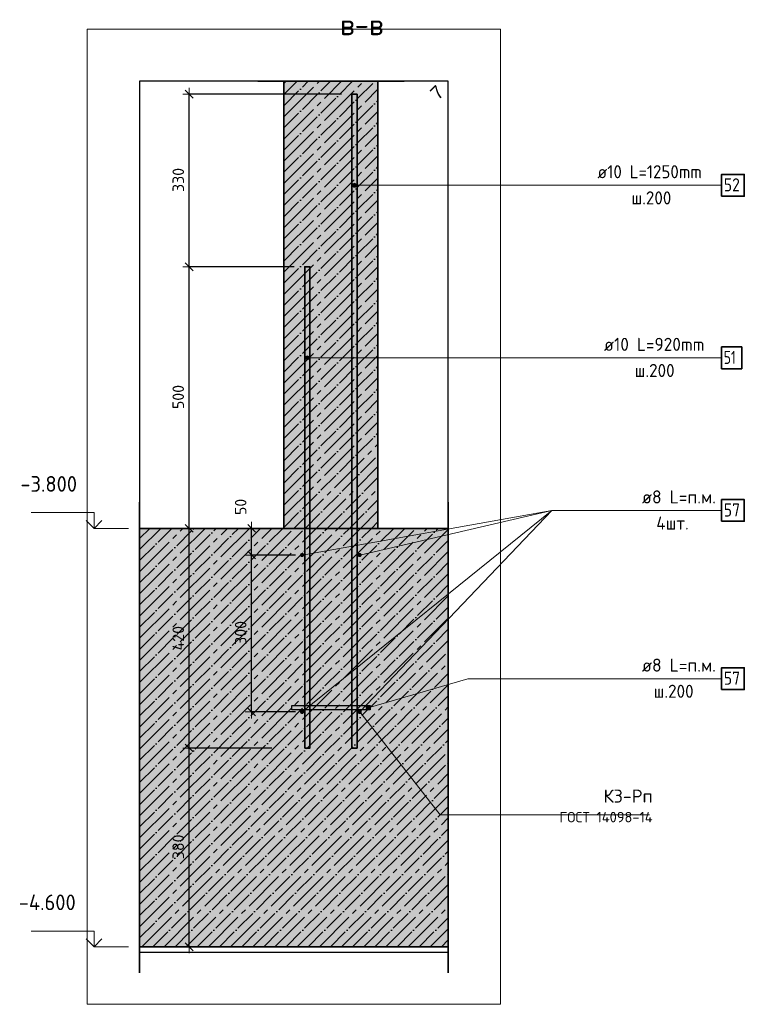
# Model space of a CAD drawing. Header units: millimetres. Extents: x 27309 to 183995, y -852 to 48500.
# Tile 90 of 93: x 178201 to 179587, y 40149 to 42031. Entities that reach past the tile are written whole.
import ezdxf

# ---------------------------------------------------------------- set-up
doc = ezdxf.new("R2010")
doc.units = ezdxf.units.MM
doc.header["$PDMODE"] = 65
doc.linetypes.add('______11', pattern=[50, 40, -5, 0, -5])
doc.linetypes.add('______5', pattern=[110, 80, -10, 10, -10])
for name, color, linetype, lineweight in [('Standard', 7, 'Continuous', 25), ('Арм.стержн. Выпуски', 180, 'Continuous', 35), ('Арматурный каркас 01', 4, 'Continuous', 35), ('Высотная отметки_ общее', 7, 'Continuous', 13), ('Размерная линия_ общее', 7, 'Continuous', 13)]:
    doc.layers.add(name, color=color, linetype=linetype, lineweight=lineweight)
doc.styles.add('ARIAL', font='ARIAL.TTF')
doc.styles.add('ISOCPEUR', font='ISOCPEUR')
doc.dimstyles.new('DIMSTYLE_3', dxfattribs={"dimtxt": 22, "dimasz": 25, "dimexe": 0, "dimexo": 0, "dimgap": 11, "dimtad": 2, "dimdec": 0, "dimrnd": 5, "dimzin": 12, "dimdsep": 46, "dimtxsty": 'ISOCPEUR', "dimblk1": 'ALL_ML_STRICH', "dimblk2": 'ALL_ML_STRICH', "dimsah": 1, "dimcen": 0, "dimclrd": 7, "dimclre": 256, "dimclrt": 7, "dimadec": 0, "dimazin": 0, "dimtfac": 1, "dimtdec": 0, "dimtix": 1, "dimtmove": 2, "dimatfit": 3, "dimfxl": 0, "dimtzin": 0, "dimlwd": 0, "dimlwe": -3, "dimarcsym": 0})

# ---------------------------------------------------------------- blocks, each defined once
blk = doc.blocks.new('COMPLEX_ELEVATIONDIM_1')
at = {"layer": 'Высотная отметки_ общее', "color": 7, "linetype": 'Continuous', "lineweight": 13, "transparency": 33554687}
for p, q in [((178343.5, 41088.5), (178223.5, 41088.5)), ((178343.5, 41058.5), (178343.5, 41088.5)), ((178343.5, 41058.5), (178328.5, 41073.5)), ((178343.5, 41058.5), (178358.5, 41073.5)), ((178343.5, 41058.5), (178343.5, 41058.5)), ((178343.5, 41058.5), (178343.5, 41058.5)), ((178343.5, 41058.5), (178409.6, 41058.5)), ((178343.5, 41058.5), (178343.5, 41058.5)), ((178343.5, 41058.5), (178343.5, 41058.5)), ((178343.5, 40288.5), (178223.5, 40288.5)), ((178343.5, 40258.5), (178343.5, 40288.5)), ((178343.5, 40258.5), (178328.5, 40273.5)), ((178343.5, 40258.5), (178358.5, 40273.5)), ((178343.5, 40258.5), (178343.5, 40258.5)), ((178343.5, 40258.5), (178343.5, 40258.5)), ((178343.5, 40258.5), (178409.6, 40258.5)), ((178343.5, 40258.5), (178343.5, 40258.5)), ((178343.5, 40258.5), (178343.5, 40258.5))]:
    blk.add_line(p, q, dxfattribs=at)
at = {"layer": 'Высотная отметки_ общее', "color": 7, "linetype": 'Continuous', "lineweight": 13, "transparency": 33554687, "char_height": 30, "attachment_point": 7, "style": 'ISOCPEUR'}
for s, insert, width in [('\\W0.95;-3.800', (178202.5, 41128.5), 128.144), ('\\W0.95;-4.600', (178199.5, 40328.5), 131.168)]:
    blk.add_mtext(s, dxfattribs=dict(at, insert=insert, width=width))
blk = doc.blocks.new('ALL_ML_STRICH')
at = {"color": 0, "linetype": 'ByBlock', "lineweight": -2}
for p, q in [((-1, 0), (0.5, 0)), ((-0.3, -0.3), (0.3, 0.3)), ((0, -0.5), (0, 0.5))]:
    blk.add_line(p, q, dxfattribs=at)
blk = doc.blocks.new('*D245')
at = {"layer": 'DEFPOINTS', "color": 7, "linetype": 'Continuous', "lineweight": 13, "transparency": 33554687}
for p in [(178748.5, 41007.5), (178644.8, 40707.5), (178748.5, 40707.5)]:
    blk.add_point(p, dxfattribs=at)
at = {"layer": 'Размерная линия_ общее', "color": 253, "linetype": 'Continuous', "lineweight": -2, "true_color": 0xa0a0a0, "transparency": 33554687}
for p, q in [((178728.5, 41007.5), (178644.8, 41007.5)), ((178728.5, 40707.5), (178644.8, 40707.5))]:
    blk.add_line(p, q, dxfattribs=at)
at = {"layer": 'Размерная линия_ общее', "color": 7, "linetype": 'Continuous', "lineweight": -2, "transparency": 33554687}
blk.add_line((178644.8, 40707.5), (178644.8, 41007.5), dxfattribs=at)
at = {"layer": 'Размерная линия_ общее', "color": 7, "linetype": 'Continuous', "lineweight": 13, "transparency": 33554687, "xscale": 25, "yscale": 25, "zscale": 25}
for p, rotation in [((178644.8, 41007.5), 90), ((178644.8, 40707.5), 270)]:
    blk.add_blockref('ALL_ML_STRICH', p, dxfattribs=dict(at, rotation=rotation))
at = {"layer": 'Размерная линия_ общее', "color": 7, "linetype": 'Continuous', "lineweight": 13, "transparency": 33554687, "insert": (178623.8, 40858.6), "char_height": 22, "width": 66, "attachment_point": 5, "rotation": 90, "style": 'ISOCPEUR'}
blk.add_mtext('\\A1;{300}', dxfattribs=at)
blk = doc.blocks.new('*D246')
at = {"layer": 'DEFPOINTS', "color": 7, "linetype": 'Continuous', "lineweight": 13, "transparency": 33554687}
for p in [(178638.6, 41058.5), (178644.8, 41007.5), (178748.5, 41007.5)]:
    blk.add_point(p, dxfattribs=at)
at = {"layer": 'Размерная линия_ общее', "color": 253, "linetype": 'Continuous', "lineweight": -2, "true_color": 0xa0a0a0, "transparency": 33554687}
for p, q in [((178644.8, 41058.5), (178644.8, 41058.5)), ((178728.5, 41007.5), (178644.8, 41007.5))]:
    blk.add_line(p, q, dxfattribs=at)
at = {"layer": 'Размерная линия_ общее', "color": 7, "linetype": 'Continuous', "lineweight": -2, "transparency": 33554687}
blk.add_line((178644.8, 41007.5), (178644.8, 41058.5), dxfattribs=at)
at = {"layer": 'Размерная линия_ общее', "color": 7, "linetype": 'Continuous', "lineweight": 13, "transparency": 33554687, "xscale": 25, "yscale": 25, "zscale": 25}
for p, rotation in [((178644.8, 41058.5), 90), ((178644.8, 41007.5), 270)]:
    blk.add_blockref('ALL_ML_STRICH', p, dxfattribs=dict(at, rotation=rotation))
at = {"layer": 'Размерная линия_ общее', "color": 7, "linetype": 'Continuous', "lineweight": 13, "transparency": 33554687, "insert": (178623.8, 41099.5), "char_height": 22, "width": 44, "attachment_point": 5, "rotation": 90, "style": 'ISOCPEUR'}
blk.add_mtext('\\A1;{50}', dxfattribs=at)
blk = doc.blocks.new('*D573')
at = {"layer": 'DEFPOINTS', "color": 7, "linetype": 'Continuous', "lineweight": 13, "transparency": 33554687}
for p in [(178703.5, 40638.5), (178499.1, 40258.5), (178525.4, 40258.5)]:
    blk.add_point(p, dxfattribs=at)
at = {"layer": 'Размерная линия_ общее', "color": 253, "linetype": 'Continuous', "lineweight": -2, "true_color": 0xa0a0a0, "transparency": 33554687}
for p, q in [((178683.5, 40638.5), (178525.4, 40638.5)), ((178525.4, 40258.5), (178525.4, 40258.5))]:
    blk.add_line(p, q, dxfattribs=at)
at = {"layer": 'Размерная линия_ общее', "color": 7, "linetype": 'Continuous', "lineweight": -2, "transparency": 33554687}
blk.add_line((178525.4, 40258.5), (178525.4, 40638.5), dxfattribs=at)
at = {"layer": 'Размерная линия_ общее', "color": 7, "linetype": 'Continuous', "lineweight": 13, "transparency": 33554687, "xscale": 25, "yscale": 25, "zscale": 25}
for p, rotation in [((178525.4, 40638.5), 90), ((178525.4, 40258.5), 270)]:
    blk.add_blockref('ALL_ML_STRICH', p, dxfattribs=dict(at, rotation=rotation))
at = {"layer": 'Размерная линия_ общее', "color": 7, "linetype": 'Continuous', "lineweight": 13, "transparency": 33554687, "insert": (178504.4, 40449.6), "char_height": 22, "width": 66, "attachment_point": 5, "rotation": 90, "style": 'ISOCPEUR'}
blk.add_mtext('\\A1;{380}', dxfattribs=at)
blk = doc.blocks.new('*D574')
at = {"layer": 'DEFPOINTS', "color": 7, "linetype": 'Continuous', "lineweight": 13, "transparency": 33554687}
for p in [(178518.8, 41058.5), (178525.4, 40638.5), (178703.5, 40638.5)]:
    blk.add_point(p, dxfattribs=at)
at = {"layer": 'Размерная линия_ общее', "color": 253, "linetype": 'Continuous', "lineweight": -2, "true_color": 0xa0a0a0, "transparency": 33554687}
for p, q in [((178498.8, 41058.5), (178525.4, 41058.5)), ((178683.5, 40638.5), (178525.4, 40638.5))]:
    blk.add_line(p, q, dxfattribs=at)
at = {"layer": 'Размерная линия_ общее', "color": 7, "linetype": 'Continuous', "lineweight": -2, "transparency": 33554687}
blk.add_line((178525.4, 40638.5), (178525.4, 41058.5), dxfattribs=at)
at = {"layer": 'Размерная линия_ общее', "color": 7, "linetype": 'Continuous', "lineweight": 13, "transparency": 33554687, "xscale": 25, "yscale": 25, "zscale": 25}
for p, rotation in [((178525.4, 41058.5), 90), ((178525.4, 40638.5), 270)]:
    blk.add_blockref('ALL_ML_STRICH', p, dxfattribs=dict(at, rotation=rotation))
at = {"layer": 'Размерная линия_ общее', "color": 7, "linetype": 'Continuous', "lineweight": 13, "transparency": 33554687, "insert": (178504.4, 40848.5), "char_height": 22, "width": 66, "attachment_point": 5, "rotation": 90, "style": 'ISOCPEUR'}
blk.add_mtext('\\A1;{420}', dxfattribs=at)
blk = doc.blocks.new('*D575')
at = {"layer": 'DEFPOINTS', "color": 7, "linetype": 'Continuous', "lineweight": 13, "transparency": 33554687}
for p in [(178746.3, 41558.5), (178518.8, 41058.5), (178525.4, 41058.5)]:
    blk.add_point(p, dxfattribs=at)
at = {"layer": 'Размерная линия_ общее', "color": 253, "linetype": 'Continuous', "lineweight": -2, "true_color": 0xa0a0a0, "transparency": 33554687}
for p, q in [((178726.3, 41558.5), (178525.4, 41558.5)), ((178498.8, 41058.5), (178525.4, 41058.5))]:
    blk.add_line(p, q, dxfattribs=at)
at = {"layer": 'Размерная линия_ общее', "color": 7, "linetype": 'Continuous', "lineweight": -2, "transparency": 33554687}
blk.add_line((178525.4, 41058.5), (178525.4, 41558.5), dxfattribs=at)
at = {"layer": 'Размерная линия_ общее', "color": 7, "linetype": 'Continuous', "lineweight": 13, "transparency": 33554687, "xscale": 25, "yscale": 25, "zscale": 25}
for p, rotation in [((178525.4, 41558.5), 90), ((178525.4, 41058.5), 270)]:
    blk.add_blockref('ALL_ML_STRICH', p, dxfattribs=dict(at, rotation=rotation))
at = {"layer": 'Размерная линия_ общее', "color": 7, "linetype": 'Continuous', "lineweight": 13, "transparency": 33554687, "insert": (178504.4, 41309.6), "char_height": 22, "width": 66, "attachment_point": 5, "rotation": 90, "style": 'ISOCPEUR'}
blk.add_mtext('\\A1;{500}', dxfattribs=at)
blk = doc.blocks.new('*D576')
at = {"layer": 'DEFPOINTS', "color": 7, "linetype": 'Continuous', "lineweight": 13, "transparency": 33554687}
for p in [(178836.3, 41888.5), (178525.4, 41558.5), (178746.3, 41558.5)]:
    blk.add_point(p, dxfattribs=at)
at = {"layer": 'Размерная линия_ общее', "color": 253, "linetype": 'Continuous', "lineweight": -2, "true_color": 0xa0a0a0, "transparency": 33554687}
for p, q in [((178816.3, 41888.5), (178525.4, 41888.5)), ((178726.3, 41558.5), (178525.4, 41558.5))]:
    blk.add_line(p, q, dxfattribs=at)
at = {"layer": 'Размерная линия_ общее', "color": 7, "linetype": 'Continuous', "lineweight": -2, "transparency": 33554687}
blk.add_line((178525.4, 41558.5), (178525.4, 41888.5), dxfattribs=at)
at = {"layer": 'Размерная линия_ общее', "color": 7, "linetype": 'Continuous', "lineweight": 13, "transparency": 33554687, "xscale": 25, "yscale": 25, "zscale": 25}
for p, rotation in [((178525.4, 41888.5), 90), ((178525.4, 41558.5), 270)]:
    blk.add_blockref('ALL_ML_STRICH', p, dxfattribs=dict(at, rotation=rotation))
at = {"layer": 'Размерная линия_ общее', "color": 7, "linetype": 'Continuous', "lineweight": 13, "transparency": 33554687, "insert": (178504.4, 41724.6), "char_height": 22, "width": 66, "attachment_point": 5, "rotation": 90, "style": 'ISOCPEUR'}
blk.add_mtext('\\A1;{330}', dxfattribs=at)

msp = doc.modelspace()

# ---------------------------------------------------------------- hatches: boundary and pattern name
at = {"linetype": 'Continuous', "lineweight": -3, "transparency": 33554687}
msp.add_hatch(color=7, dxfattribs=at).paths.add_polyline_path([(178706.3, 41058.5), (178886.3, 41058.5), (178886.3, 41913.2), (178706.3, 41913.2)])
at = {"layer": 'Арм.стержн. Выпуски', "linetype": 'Continuous', "lineweight": 13, "transparency": 33554687}
for points in [[(178838.1, 41712.6), (178838.1, 41716.3), (178837.5, 41714.5)], [(178839.4, 41711.2), (178839.4, 41717.7), (178838.1, 41716.3)], [(178839.4, 41711.2), (178838.1, 41716.3), (178838.1, 41712.6)], [(178841.3, 41710.7), (178841.3, 41718.2), (178839.4, 41717.7)], [(178841.3, 41710.7), (178839.4, 41717.7), (178839.4, 41711.2)], [(178843.2, 41711.2), (178843.2, 41717.7), (178841.3, 41718.2)], [(178843.2, 41711.2), (178841.3, 41718.2), (178841.3, 41710.7)], [(178844.5, 41712.6), (178844.5, 41716.3), (178843.2, 41717.7)], [(178844.5, 41712.6), (178843.2, 41717.7), (178843.2, 41711.2)], [(178844.5, 41716.3), (178844.5, 41712.6), (178845, 41714.5)], [(178748.1, 41382.6), (178748.1, 41386.3), (178747.5, 41384.5)], [(178749.4, 41381.2), (178749.4, 41387.7), (178748.1, 41386.3)], [(178749.4, 41381.2), (178748.1, 41386.3), (178748.1, 41382.6)], [(178751.3, 41380.7), (178751.3, 41388.2), (178749.4, 41387.7)], [(178751.3, 41380.7), (178749.4, 41387.7), (178749.4, 41381.2)], [(178753.2, 41381.2), (178753.2, 41387.7), (178751.3, 41388.2)], [(178753.2, 41381.2), (178751.3, 41388.2), (178751.3, 41380.7)], [(178754.5, 41382.6), (178754.5, 41386.3), (178753.2, 41387.7)], [(178754.5, 41382.6), (178753.2, 41387.7), (178753.2, 41381.2)], [(178754.5, 41386.3), (178754.5, 41382.6), (178755, 41384.5)]]:
    msp.add_hatch(color=7, dxfattribs=at).paths.add_polyline_path(points)
at = {"layer": 'Арматурный каркас 01', "linetype": 'Continuous', "lineweight": 50, "transparency": 33554687}
for points in [[(178745.3, 41007.5), (178745, 41009), (178744.1, 41010.3), (178742.8, 41011.2), (178741.3, 41011.5), (178739.7, 41011.2), (178738.4, 41010.3), (178737.6, 41009), (178737.3, 41007.5), (178737.6, 41006), (178738.4, 41004.7), (178739.7, 41003.8), (178741.3, 41003.5), (178742.8, 41003.8), (178744.1, 41004.7), (178745, 41006)], [(178855.3, 41007.5), (178855, 41009), (178854.1, 41010.3), (178852.8, 41011.2), (178851.3, 41011.5), (178849.7, 41011.2), (178848.4, 41010.3), (178847.6, 41009), (178847.3, 41007.5), (178847.6, 41006), (178848.4, 41004.7), (178849.7, 41003.8), (178851.3, 41003.5), (178852.8, 41003.8), (178854.1, 41004.7), (178855, 41006)], [(178745.3, 40707.5), (178745, 40709), (178744.1, 40710.3), (178742.8, 40711.2), (178741.3, 40711.5), (178739.7, 40711.2), (178738.4, 40710.3), (178737.6, 40709), (178737.3, 40707.5), (178737.6, 40706), (178738.4, 40704.7), (178739.7, 40703.8), (178741.3, 40703.5), (178742.8, 40703.8), (178744.1, 40704.7), (178745, 40706)], [(178855.3, 40707.5), (178855, 40709), (178854.1, 40710.3), (178852.8, 40711.2), (178851.3, 40711.5), (178849.7, 40711.2), (178848.4, 40710.3), (178847.6, 40709), (178847.3, 40707.5), (178847.6, 40706), (178848.4, 40704.7), (178849.7, 40703.8), (178851.3, 40703.5), (178852.8, 40703.8), (178854.1, 40704.7), (178855, 40706)]]:
    msp.add_hatch(color=40, dxfattribs=at).paths.add_polyline_path(points)
at = {"layer": 'Арматурный каркас 01', "linetype": 'Continuous', "lineweight": 13, "transparency": 33554687}
for points in [[(178868.3, 40711.9), (178866.2, 40719.1), (178864.6, 40718.1)], [(178870, 40712.9), (178868.2, 40719.1), (178866.2, 40719.1)], [(178870, 40712.9), (178866.2, 40719.1), (178868.3, 40711.9)], [(178870.9, 40714.6), (178869.9, 40718.2), (178868.2, 40719.1)], [(178870.9, 40714.6), (178868.2, 40719.1), (178870, 40712.9)], [(178866.4, 40711.9), (178864.6, 40718.1), (178863.7, 40716.4)], [(178866.4, 40711.9), (178863.7, 40716.4), (178864.7, 40712.8)], [(178864.7, 40712.8), (178863.7, 40716.4), (178863.7, 40714.5)], [(178868.3, 40711.9), (178864.6, 40718.1), (178866.4, 40711.9)], [(178869.9, 40718.2), (178870.9, 40714.6), (178870.9, 40716.6)]]:
    msp.add_hatch(color=7, dxfattribs=at).paths.add_polyline_path(points)
at = {"layer": 'Размерная линия_ общее', "linetype": 'Continuous', "lineweight": -3, "transparency": 33554687}
msp.add_hatch(color=7, dxfattribs=at).paths.add_polyline_path([(178430.6, 41058.5), (178430.6, 40258.5), (179020.6, 40258.5), (179020.6, 41058.5)])

# ---------------------------------------------------------------- linework, layer by layer
at = {"color": 7, "linetype": 'Continuous', "lineweight": 35, "transparency": 33554687}
for p, q in [((178656.3, 41913.2), (178936.3, 41913.2)), ((178706.3, 41913.2), (178706.3, 41058.5)), ((178886.3, 41058.5), (178886.3, 41913.2)), ((178706.3, 41058.5), (178886.3, 41058.5))]:
    msp.add_line(p, q, dxfattribs=at)
at = {"color": 7, "linetype": '______11', "lineweight": -3, "transparency": 33554687}
for p, q in [((178706.3, 41739.2), (178880.3, 41913.2)), ((178706.3, 41781.6), (178837.9, 41913.2)), ((178706.3, 41824.1), (178795.4, 41913.2)), ((178706.3, 41866.5), (178753, 41913.2)), ((178706.3, 41908.9), (178710.6, 41913.2)), ((178706.3, 41696.8), (178886.3, 41876.8)), ((178706.3, 41654.3), (178886.3, 41834.3)), ((178706.3, 41611.9), (178886.3, 41791.9)), ((178706.3, 41569.5), (178886.3, 41749.5)), ((178706.3, 41527.1), (178886.3, 41707.1)), ((178706.3, 41484.6), (178886.3, 41664.6)), ((178706.3, 41442.2), (178886.3, 41622.2)), ((178706.3, 41399.8), (178886.3, 41579.8)), ((178706.3, 41357.4), (178886.3, 41537.4)), ((178706.3, 41314.9), (178886.3, 41494.9)), ((178706.3, 41272.5), (178886.3, 41452.5)), ((178706.3, 41230.1), (178886.3, 41410.1)), ((178706.3, 41187.7), (178886.3, 41367.7)), ((178706.3, 41145.2), (178886.3, 41325.2)), ((178706.3, 41102.8), (178886.3, 41282.8)), ((178706.3, 41060.4), (178886.3, 41240.4)), ((178746.8, 41058.5), (178886.3, 41198)), ((178789.3, 41058.5), (178886.3, 41155.5)), ((178831.7, 41058.5), (178886.3, 41113.1)), ((178874.1, 41058.5), (178886.3, 41070.7))]:
    msp.add_line(p, q, dxfattribs=at)
at = {"color": 7, "linetype": '______5', "lineweight": -3, "transparency": 33554687}
for p, q in [((178706.3, 41760.4), (178859.1, 41913.2)), ((178706.3, 41802.8), (178816.7, 41913.2)), ((178706.3, 41845.3), (178774.2, 41913.2)), ((178706.3, 41887.7), (178731.8, 41913.2)), ((178706.3, 41718), (178886.3, 41898)), ((178706.3, 41675.6), (178886.3, 41855.6)), ((178706.3, 41633.1), (178886.3, 41813.1)), ((178706.3, 41590.7), (178886.3, 41770.7)), ((178706.3, 41548.3), (178886.3, 41728.3)), ((178706.3, 41505.9), (178886.3, 41685.9)), ((178706.3, 41463.4), (178886.3, 41643.4)), ((178706.3, 41421), (178886.3, 41601)), ((178706.3, 41378.6), (178886.3, 41558.6)), ((178706.3, 41336.1), (178886.3, 41516.1)), ((178706.3, 41293.7), (178886.3, 41473.7)), ((178706.3, 41251.3), (178886.3, 41431.3)), ((178706.3, 41208.9), (178886.3, 41388.9)), ((178706.3, 41166.4), (178886.3, 41346.4)), ((178706.3, 41124), (178886.3, 41304)), ((178706.3, 41081.6), (178886.3, 41261.6)), ((178725.6, 41058.5), (178886.3, 41219.2)), ((178768.1, 41058.5), (178886.3, 41176.7)), ((178810.5, 41058.5), (178886.3, 41134.3)), ((178852.9, 41058.5), (178886.3, 41091.9))]:
    msp.add_line(p, q, dxfattribs=at)
at = {"layer": 'Standard', "color": 52, "linetype": 'Continuous', "lineweight": -3, "transparency": 33554687}
for p, q in [((178430.6, 41913.2), (178430.6, 40248.5)), ((179020.6, 41913.2), (178430.6, 41913.2)), ((178430.6, 41913.2), (178430.6, 40248.5)), ((179020.6, 41913.2), (178430.6, 41913.2)), ((179020.6, 40248.5), (179020.6, 41913.2)), ((179020.6, 40248.5), (179020.6, 41913.2)), ((178430.6, 40248.5), (179020.6, 40248.5)), ((178430.6, 40248.5), (179020.6, 40248.5))]:
    msp.add_line(p, q, dxfattribs=at)
at = {"layer": 'Standard', "color": 7, "linetype": 'Continuous', "lineweight": 13, "transparency": 33554687}
for points in [[(178330.6, 40148.5), (179120.6, 40148.5), (179120.6, 42013.2), (178330.6, 42013.2), (178330.6, 40148.5)], [(178851.3, 40707.5), (179005.3, 40510.7), (179405.3, 40510.7)]]:
    msp.add_lwpolyline(points, dxfattribs=at)
at = {"layer": 'Арм.стержн. Выпуски', "color": 7, "linetype": 'Continuous', "lineweight": 13, "transparency": 33554687}
for p, q in [((178841.3, 41718.2), (178841.3, 41718.2)), ((178837.5, 41714.5), (178837.5, 41714.5)), ((179048.4, 41714.5), (178841.3, 41714.5)), ((178841.3, 41710.7), (178841.3, 41710.7)), ((178845, 41714.5), (178845, 41714.5)), ((179048.4, 41714.5), (179543.4, 41714.5)), ((178747.5, 41384.5), (178747.5, 41384.5)), ((178751.3, 41388.2), (178751.3, 41388.2)), ((179073.4, 41384.5), (178751.3, 41384.5)), ((178751.3, 41380.7), (178751.3, 41380.7)), ((178755, 41384.5), (178755, 41384.5)), ((179073.4, 41384.5), (179543.4, 41384.5))]:
    msp.add_line(p, q, dxfattribs=at)
at = {"layer": 'Арм.стержн. Выпуски', "color": 4, "linetype": 'Continuous', "lineweight": 35, "transparency": 33554687}
for points in [[(178836.3, 40638.5), (178836.3, 41888.5), (178846.3, 41888.5), (178846.3, 40638.5), (178836.3, 40638.5)], [(178746.3, 40638.5), (178746.3, 41558.5), (178756.3, 41558.5), (178756.3, 40638.5), (178746.3, 40638.5)]]:
    msp.add_lwpolyline(points, dxfattribs=at)
at = {"layer": 'Арм.стержн. Выпуски', "color": 7, "linetype": 'Continuous', "lineweight": 35, "transparency": 33554687}
for points in [[(179543.4, 41693.6), (179586.7, 41693.6), (179586.7, 41735.3), (179543.4, 41735.3), (179543.4, 41693.6)], [(179543.4, 41363.6), (179581.7, 41363.6), (179581.7, 41405.3), (179543.4, 41405.3), (179543.4, 41363.6)]]:
    msp.add_lwpolyline(points, dxfattribs=at)
at = {"layer": 'Арм.стержн. Выпуски', "color": 7, "linetype": 'Continuous', "lineweight": 13, "transparency": 33554687}
for centre in [(178841.3, 41714.5), (178751.3, 41384.5)]:
    msp.add_circle(centre, 3.75, dxfattribs=at)
at = {"layer": 'Арматурный каркас 01', "color": 7, "linetype": 'Continuous', "lineweight": 13, "transparency": 33554687}
for p, q in [((179218.4, 41092.8), (178741.3, 41007.5)), ((179218.4, 41092.8), (178741.3, 40707.5)), ((179218.4, 41092.8), (178851.3, 40707.5)), ((179218.4, 41092.8), (178851.3, 41007.5)), ((179218.4, 41092.8), (179543.4, 41092.8)), ((179058.4, 40771.1), (178867.3, 40715.5)), ((179058.4, 40771.1), (179543.4, 40771.1)), ((178866.2, 40719.1), (178866.2, 40719.1)), ((178863.7, 40714.5), (178863.7, 40714.5)), ((178868.3, 40711.9), (178868.3, 40711.9)), ((178870.9, 40716.6), (178870.9, 40716.6))]:
    msp.add_line(p, q, dxfattribs=at)
at = {"layer": 'Арматурный каркас 01', "color": 7, "linetype": 'Continuous', "lineweight": 35, "transparency": 33554687}
for points in [[(179543.4, 41072), (179586.7, 41072), (179586.7, 41113.6), (179543.4, 41113.6), (179543.4, 41072)], [(179543.4, 40750.3), (179586.7, 40750.3), (179586.7, 40792), (179543.4, 40792), (179543.4, 40750.3)]]:
    msp.add_lwpolyline(points, dxfattribs=at)
at = {"layer": 'Арматурный каркас 01', "color": 40, "linetype": 'Continuous', "lineweight": 25, "transparency": 33554687}
msp.add_lwpolyline([(178721.3, 40719.5), (178871.3, 40719.5), (178871.3, 40711.5), (178721.3, 40711.5), (178721.3, 40719.5)], dxfattribs=at)
at = {"layer": 'Арматурный каркас 01', "color": 7, "linetype": 'Continuous', "lineweight": 13, "transparency": 33554687}
msp.add_circle((178867.3, 40715.5), 3.75, dxfattribs=at)
at = {"layer": 'Размерная линия_ общее', "color": 7, "linetype": 'Continuous', "lineweight": 35, "transparency": 33554687}
for p, q in [((178430.6, 40208.5), (178430.6, 41108.5)), ((179020.6, 41108.5), (179020.6, 40208.5)), ((178706.3, 41058.5), (178430.6, 41058.5)), ((178886.3, 41058.5), (178706.3, 41058.5)), ((179020.6, 41058.5), (178886.3, 41058.5)), ((178430.6, 40258.5), (179020.6, 40258.5))]:
    msp.add_line(p, q, dxfattribs=at)
at = {"layer": 'Размерная линия_ общее', "color": 7, "linetype": '______11', "lineweight": -3, "transparency": 33554687}
for p, q in [((178430.6, 40487.7), (179001.4, 41058.5)), ((178430.6, 40530.2), (178959, 41058.5)), ((178430.6, 40572.6), (178916.5, 41058.5)), ((178430.6, 40615), (178874.1, 41058.5)), ((178430.6, 40657.4), (178831.7, 41058.5)), ((178430.6, 40699.9), (178789.3, 41058.5)), ((178430.6, 40742.3), (178746.8, 41058.5)), ((178430.6, 40784.7), (178704.4, 41058.5)), ((178430.6, 40827.1), (178662, 41058.5)), ((178430.6, 40869.6), (178619.6, 41058.5)), ((178430.6, 40912), (178577.1, 41058.5)), ((178430.6, 40954.4), (178534.7, 41058.5)), ((178430.6, 40996.8), (178492.3, 41058.5)), ((178430.6, 41039.3), (178449.9, 41058.5)), ((178430.6, 40445.3), (179020.6, 41035.3)), ((178430.6, 40402.9), (179020.6, 40992.9)), ((178430.6, 40360.4), (179020.6, 40950.4)), ((178430.6, 40318), (179020.6, 40908)), ((178430.6, 40275.6), (179020.6, 40865.6)), ((178456, 40258.5), (179020.6, 40823.2)), ((178498.4, 40258.5), (179020.6, 40780.7)), ((178540.8, 40258.5), (179020.6, 40738.3)), ((178583.2, 40258.5), (179020.6, 40695.9)), ((178625.7, 40258.5), (179020.6, 40653.5)), ((178668.1, 40258.5), (179020.6, 40611)), ((178710.5, 40258.5), (179020.6, 40568.6)), ((178752.9, 40258.5), (179020.6, 40526.2)), ((178795.4, 40258.5), (179020.6, 40483.8)), ((178837.8, 40258.5), (179020.6, 40441.3)), ((178880.2, 40258.5), (179020.6, 40398.9)), ((178922.7, 40258.5), (179020.6, 40356.5)), ((178965.1, 40258.5), (179020.6, 40314)), ((179007.5, 40258.5), (179020.6, 40271.6))]:
    msp.add_line(p, q, dxfattribs=at)
at = {"layer": 'Размерная линия_ общее', "color": 7, "linetype": '______5', "lineweight": -3, "transparency": 33554687}
for p, q in [((178430.6, 40508.9), (178980.2, 41058.5)), ((178430.6, 40551.4), (178937.8, 41058.5)), ((178430.6, 40593.8), (178895.3, 41058.5)), ((178430.6, 40636.2), (178852.9, 41058.5)), ((178430.6, 40678.6), (178810.5, 41058.5)), ((178430.6, 40721.1), (178768.1, 41058.5)), ((178430.6, 40763.5), (178725.6, 41058.5)), ((178430.6, 40805.9), (178683.2, 41058.5)), ((178430.6, 40848.3), (178640.8, 41058.5)), ((178430.6, 40890.8), (178598.4, 41058.5)), ((178430.6, 40933.2), (178555.9, 41058.5)), ((178430.6, 40975.6), (178513.5, 41058.5)), ((178430.6, 41018.1), (178471.1, 41058.5)), ((178430.6, 40466.5), (179020.6, 41056.5)), ((178430.6, 40424.1), (179020.6, 41014.1)), ((178430.6, 40381.7), (179020.6, 40971.7)), ((178430.6, 40339.2), (179020.6, 40929.2)), ((178430.6, 40296.8), (179020.6, 40886.8)), ((178434.7, 40258.5), (179020.6, 40844.4)), ((178477.2, 40258.5), (179020.6, 40802)), ((178519.6, 40258.5), (179020.6, 40759.5)), ((178562, 40258.5), (179020.6, 40717.1)), ((178604.5, 40258.5), (179020.6, 40674.7)), ((178646.9, 40258.5), (179020.6, 40632.2)), ((178689.3, 40258.5), (179020.6, 40589.8)), ((178731.7, 40258.5), (179020.6, 40547.4)), ((178774.2, 40258.5), (179020.6, 40505)), ((178816.6, 40258.5), (179020.6, 40462.5)), ((178859, 40258.5), (179020.6, 40420.1)), ((178901.4, 40258.5), (179020.6, 40377.7)), ((178943.9, 40258.5), (179020.6, 40335.3)), ((178986.3, 40258.5), (179020.6, 40292.8))]:
    msp.add_line(p, q, dxfattribs=at)

# ---------------------------------------------------------------- block references
at = {"layer": 'Высотная отметки_ общее', "color": 7, "linetype": 'Continuous', "lineweight": 13, "transparency": 33554687}
msp.add_blockref('COMPLEX_ELEVATIONDIM_1', (0, 0), dxfattribs=at)

# ---------------------------------------------------------------- texts
at = {"layer": 'Standard', "color": 7, "linetype": 'Continuous', "lineweight": 13, "transparency": 33554687, "insert": (178897, 42021.4), "char_height": 40, "width": 102.261, "attachment_point": 6, "style": 'ISOCPEUR'}
msp.add_mtext('\\A1;{\\fISOCPEUR|i0|b0;\\H40.000000;\\W1.000000;\\C7;в-в}\\P', dxfattribs=at)
at = {"layer": 'Standard', "color": 7, "linetype": 'Continuous', "lineweight": 13, "transparency": 33554687, "insert": (178999.4, 41892), "char_height": 25, "width": 31.962, "attachment_point": 5, "rotation": 45, "style": 'ARIAL'}
msp.add_mtext('\\W0.99;7', dxfattribs=at)
at = {"layer": 'Standard', "color": 7, "linetype": 'Continuous', "lineweight": 13, "transparency": 33554687, "insert": (179411.4, 40559.1), "char_height": 25, "width": 222.314, "attachment_point": 3, "line_spacing_factor": 1.024096, "style": 'ARIAL'}
msp.add_mtext('\\A1;{\\fISOCPEUR|i0|b0;\\H25.000000;\\W1.000000;\\C7;К3-Рп}\\P{\\fISOCPEUR|i0|b0;\\H20.000000;\\W1.000000;\\C7;ГОСТ 14098-14}\\P', dxfattribs=at)
at = {"layer": 'Арм.стержн. Выпуски', "color": 7, "linetype": 'Continuous', "lineweight": 25, "transparency": 33554687, "char_height": 25, "attachment_point": 7, "style": 'ISOCPEUR'}
for s, insert, width in [('\\W0.94;ø10 L=1250mm ', (179305.9, 41727.8), 239.134), ('\\W0.87;52', (179547.5, 41702.8), 45.901), ('\\W0.95;ш.200 ', (179370.9, 41677.8), 109.333), ('\\W0.96;ø10 L=920mm ', (179318.4, 41397.8), 226.851), ('\\W0.75;51', (179547.5, 41372.8), 39.357), ('\\W0.95;ш.200 ', (179377.1, 41347.8), 109.333)]:
    msp.add_mtext(s, dxfattribs=dict(at, insert=insert, width=width))
at = {"layer": 'Арматурный каркас 01', "color": 7, "linetype": 'Continuous', "lineweight": 25, "transparency": 33554687, "char_height": 25, "attachment_point": 7, "style": 'ISOCPEUR'}
for s, insert, width in [('\\W0.97;ø8 L=п.м.', (179390.9, 41106.1), 154.486), ('\\W0.87;57', (179547.5, 41081.1), 45.901), ('\\W0.95;4шт. ', (179418.4, 41056.1), 99.298), ('\\W0.97;ø8 L=п.м.', (179390.9, 40784.5), 154.486), ('\\W0.87;57', (179547.5, 40759.5), 45.901), ('\\W0.95;ш.200 ', (179413.4, 40734.5), 109.333)]:
    msp.add_mtext(s, dxfattribs=dict(at, insert=insert, width=width))

# ---------------------------------------------------------------- dimensions: what is measured, and where the dimension line sits
at = {"layer": 'Размерная линия_ общее', "color": 7, "linetype": 'Continuous', "lineweight": 13, "transparency": 33554687}
for base, p1, p2, picture, middle in [((178525.4, 41888.5), (178726.3, 41558.5), (178816.3, 41888.5), '*D576', (178504.4, 41724.6)), ((178525.4, 41558.5), (178498.8, 41058.5), (178726.3, 41558.5), '*D575', (178504.4, 41309.6)), ((178644.8, 41058.5), (178728.5, 41007.5), (178644.8, 41058.5), '*D246', (178623.8, 41099.5)), ((178525.4, 41058.5), (178683.5, 40638.5), (178498.8, 41058.5), '*D574', (178504.4, 40848.5)), ((178644.8, 41007.5), (178728.5, 40707.5), (178728.5, 41007.5), '*D245', (178623.8, 40858.6)), ((178525.4, 40638.5), (178525.4, 40258.5), (178683.5, 40638.5), '*D573', (178504.4, 40449.6))]:
    dim = msp.add_linear_dim(base=base, p1=p1, p2=p2, angle=90, dimstyle='DIMSTYLE_3', override={"dimpost": '<>', "dimclrd": 7, "dimclre": 253, "dimclrt": 7, "dimlwd": 0, "dimlwe": 65533}, dxfattribs=at)
    dim.commit()
    dim.dimension.update_dxf_attribs({"geometry": picture, "text_midpoint": middle, "dimtype": 160})

doc.saveas('drawing.dxf')
